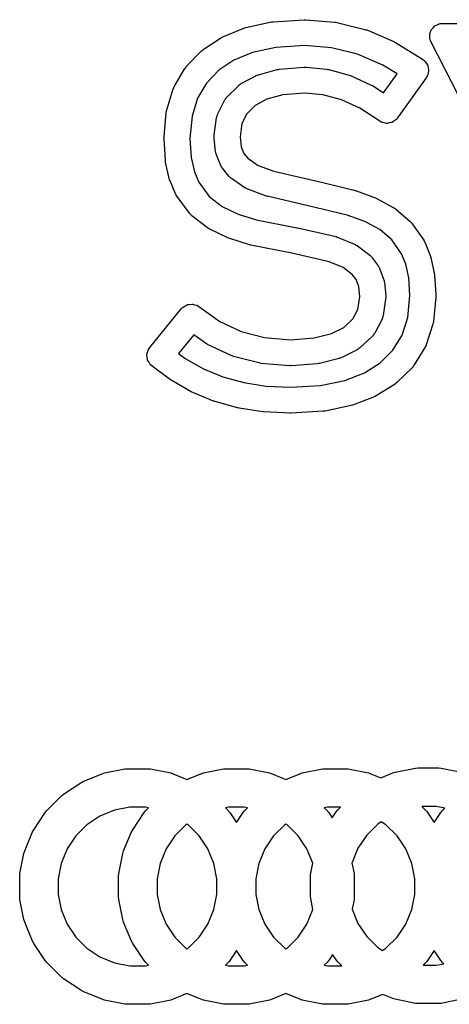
# Model space of a CAD drawing. Extents: x 1.56 to 4.01, y -6 to -1.06.
# Tile 4 of 14: x 2.29 to 2.42, y -1.73 to -1.43. Entities that reach past the tile are written whole.
import ezdxf

# ---------------------------------------------------------------- set-up
doc = ezdxf.new("R2010")
doc.units = 0
doc.header["$MEASUREMENT"] = 0
doc.layers.add('BLACK', color=7, linetype='CONTINUOUS')

msp = doc.modelspace()

# ---------------------------------------------------------------- linework, layer by layer
at = {"layer": 'BLACK', "linetype": 'CONTINUOUS'}
for p, q in [((2.35469, -1.43241), (2.3624, -1.43073)), ((2.3624, -1.43073), (2.36269, -1.4307)), ((2.36269, -1.4307), (2.36299, -1.43065)), ((2.36299, -1.43065), (2.37232, -1.43004)), ((2.37232, -1.43004), (2.3726, -1.43005)), ((2.3726, -1.43005), (2.37289, -1.43005)), ((2.37289, -1.43005), (2.38158, -1.43075)), ((2.38158, -1.43075), (2.3819, -1.43081)), ((2.3819, -1.43081), (2.38222, -1.43085)), ((2.38222, -1.43085), (2.39074, -1.43297)), ((2.41272, -1.43159), (2.41326, -1.43131)), ((2.41326, -1.43131), (2.41343, -1.4313)), ((2.41343, -1.4313), (2.41358, -1.43124)), ((2.41358, -1.43124), (2.41434, -1.43116)), ((2.41434, -1.43116), (2.43141, -1.43116)), ((2.34767, -1.43523), (2.35403, -1.43262)), ((2.35403, -1.43262), (2.35436, -1.43252)), ((2.35436, -1.43252), (2.35469, -1.43241)), ((2.39074, -1.43297), (2.39103, -1.43308)), ((2.39103, -1.43308), (2.39134, -1.43317)), ((2.39134, -1.43317), (2.39954, -1.43668)), ((2.41048, -1.43433), (2.41072, -1.43377)), ((2.41048, -1.43449), (2.41048, -1.43433)), ((2.41072, -1.43377), (2.4109, -1.43319)), ((2.4109, -1.43319), (2.41101, -1.43306)), ((2.41101, -1.43306), (2.41107, -1.43291)), ((2.41107, -1.43291), (2.4115, -1.43248)), ((2.4115, -1.43248), (2.4119, -1.43201)), ((2.4119, -1.43201), (2.41204, -1.43194)), ((2.41204, -1.43194), (2.41216, -1.43183)), ((2.41216, -1.43183), (2.41272, -1.43159)), ((2.34174, -1.43908), (2.34698, -1.4356)), ((2.34698, -1.4356), (2.34732, -1.43542)), ((2.34698, -1.4356), (2.34698, -1.4356)), ((2.34698, -1.4356), (2.34698, -1.4356)), ((2.34732, -1.43542), (2.34766, -1.43523)), ((2.34766, -1.43523), (2.34766, -1.43523)), ((2.34766, -1.43523), (2.34767, -1.43523)), ((2.39954, -1.43668), (2.3998, -1.43683)), ((2.3998, -1.43683), (2.40007, -1.43696)), ((2.40007, -1.43696), (2.40826, -1.44206)), ((2.41043, -1.43465), (2.41048, -1.43449)), ((2.41048, -1.43526), (2.41043, -1.43465)), ((2.41048, -1.43587), (2.41048, -1.43526)), ((2.41054, -1.43602), (2.41048, -1.43587)), ((2.41056, -1.43618), (2.41054, -1.43602)), ((2.41084, -1.4369), (2.41056, -1.43618)), ((2.44372, -1.50095), (2.41084, -1.4369)), ((2.33671, -1.44416), (2.34109, -1.43963)), ((2.34109, -1.43963), (2.34113, -1.43959)), ((2.34113, -1.43959), (2.34114, -1.43957)), ((2.34114, -1.43957), (2.34141, -1.43935)), ((2.34141, -1.43935), (2.34167, -1.43913)), ((2.34167, -1.43913), (2.3417, -1.43912)), ((2.3417, -1.43912), (2.34174, -1.43908)), ((2.3567, -1.44003), (2.35102, -1.44237)), ((2.36379, -1.43849), (2.3567, -1.44003)), ((2.37254, -1.43792), (2.36379, -1.43849)), ((2.38063, -1.43857), (2.37254, -1.43792)), ((2.38853, -1.44054), (2.38063, -1.43857)), ((2.35102, -1.44237), (2.34646, -1.4454)), ((2.39617, -1.4438), (2.38853, -1.44054)), ((2.40826, -1.44206), (2.40888, -1.44253)), ((2.40888, -1.44253), (2.40895, -1.44264)), ((2.40895, -1.44264), (2.40906, -1.44271)), ((2.40906, -1.44271), (2.4094, -1.44326)), ((2.4094, -1.44326), (2.40977, -1.44378)), ((2.33301, -1.45024), (2.33615, -1.4449)), ((2.33615, -1.4449), (2.33621, -1.44481)), ((2.33621, -1.44481), (2.33623, -1.44477)), ((2.33623, -1.44477), (2.33642, -1.44453)), ((2.33642, -1.44453), (2.3366, -1.44428)), ((2.3366, -1.44428), (2.33664, -1.44425)), ((2.33664, -1.44425), (2.33671, -1.44416)), ((2.34646, -1.4454), (2.3427, -1.44929)), ((2.3585, -1.44673), (2.36418, -1.44518)), ((2.36418, -1.44518), (2.36455, -1.44512)), ((2.36455, -1.44512), (2.36491, -1.44506)), ((2.36491, -1.44506), (2.37227, -1.44449)), ((2.37227, -1.44449), (2.3726, -1.44449)), ((2.3726, -1.44449), (2.37293, -1.44449)), ((2.37293, -1.44449), (2.37911, -1.44505)), ((2.37911, -1.44505), (2.37945, -1.44511)), ((2.37945, -1.44511), (2.37979, -1.44517)), ((2.37979, -1.44517), (2.38604, -1.44687)), ((2.40054, -1.44652), (2.39617, -1.4438)), ((2.40977, -1.44378), (2.4098, -1.44391)), ((2.4098, -1.44391), (2.40987, -1.44402)), ((2.40987, -1.44402), (2.40997, -1.44465)), ((2.40997, -1.44616), (2.40987, -1.44679)), ((2.40997, -1.44465), (2.41012, -1.44528)), ((2.41012, -1.44553), (2.40997, -1.44616)), ((2.41012, -1.44528), (2.4101, -1.4454)), ((2.4101, -1.4454), (2.41012, -1.44553)), ((2.3427, -1.44929), (2.34003, -1.45383)), ((2.35329, -1.44942), (2.35766, -1.44706)), ((2.35766, -1.44706), (2.35774, -1.44703)), ((2.35774, -1.44703), (2.35777, -1.447)), ((2.35777, -1.447), (2.35807, -1.44689)), ((2.35807, -1.44689), (2.35837, -1.44676)), ((2.35837, -1.44676), (2.35841, -1.44676)), ((2.35841, -1.44676), (2.3585, -1.44673)), ((2.38604, -1.44687), (2.38634, -1.44698)), ((2.38634, -1.44698), (2.38665, -1.44709)), ((2.38665, -1.44709), (2.39273, -1.44987)), ((2.39645, -1.45223), (2.40054, -1.44652)), ((2.40938, -1.4477), (2.40066, -1.45987)), ((2.40977, -1.44703), (2.40938, -1.4477)), ((2.4098, -1.4469), (2.40977, -1.44703)), ((2.40987, -1.44679), (2.4098, -1.4469)), ((2.3307, -1.45736), (2.33265, -1.45107)), ((2.33265, -1.45107), (2.33268, -1.45098)), ((2.33268, -1.45098), (2.33269, -1.45094)), ((2.33269, -1.45094), (2.33282, -1.45065)), ((2.33282, -1.45065), (2.33295, -1.45035)), ((2.33295, -1.45035), (2.33297, -1.45032)), ((2.33297, -1.45032), (2.33301, -1.45024)), ((2.34897, -1.45346), (2.3524, -1.45008)), ((2.3524, -1.45008), (2.35259, -1.44992)), ((2.35259, -1.44992), (2.35265, -1.44985)), ((2.35265, -1.44985), (2.35283, -1.44973)), ((2.35283, -1.44973), (2.353, -1.44959)), ((2.353, -1.44959), (2.35308, -1.44956)), ((2.35308, -1.44956), (2.35329, -1.44942)), ((2.37255, -1.45236), (2.36589, -1.45288)), ((2.37806, -1.45286), (2.37255, -1.45236)), ((2.39273, -1.44987), (2.39298, -1.45001)), ((2.39298, -1.45001), (2.39324, -1.45015)), ((2.39324, -1.45015), (2.39645, -1.45223)), ((2.34003, -1.45383), (2.33834, -1.45929)), ((2.34615, -1.45866), (2.3482, -1.45452)), ((2.3482, -1.45452), (2.34843, -1.45415)), ((2.34843, -1.45415), (2.34847, -1.45405)), ((2.34847, -1.45405), (2.34855, -1.45396)), ((2.34855, -1.45396), (2.34861, -1.45387)), ((2.34861, -1.45387), (2.34869, -1.4538)), ((2.34869, -1.4538), (2.34897, -1.45346)), ((2.361, -1.45421), (2.35753, -1.45608)), ((2.36589, -1.45288), (2.361, -1.45421)), ((2.38367, -1.45438), (2.37806, -1.45286)), ((2.3892, -1.45691), (2.38367, -1.45438)), ((2.32985, -1.46564), (2.33054, -1.45816)), ((2.33054, -1.45811), (2.33062, -1.45776)), ((2.33054, -1.45813), (2.33054, -1.45811)), ((2.33054, -1.45816), (2.33054, -1.45813)), ((2.33062, -1.45776), (2.33068, -1.4574)), ((2.33068, -1.4574), (2.33069, -1.45739)), ((2.33069, -1.45739), (2.3307, -1.45736)), ((2.35753, -1.45608), (2.35496, -1.45861)), ((2.39531, -1.46088), (2.3892, -1.45691)), ((2.33834, -1.45929), (2.33772, -1.46609)), ((2.34506, -1.46501), (2.34578, -1.45986)), ((2.34578, -1.45986), (2.34587, -1.45949)), ((2.34587, -1.45949), (2.34588, -1.45938)), ((2.34588, -1.45938), (2.34593, -1.45925)), ((2.34593, -1.45925), (2.34596, -1.45911)), ((2.34596, -1.45911), (2.34602, -1.45902)), ((2.34602, -1.45902), (2.34615, -1.45866)), ((2.35496, -1.45861), (2.35349, -1.46158)), ((2.39576, -1.46111), (2.39531, -1.46088)), ((2.39583, -1.46117), (2.39576, -1.46111)), ((2.39589, -1.46118), (2.39583, -1.46117)), ((2.396, -1.46124), (2.39589, -1.46118)), ((2.39667, -1.46136), (2.396, -1.46124)), ((2.39884, -1.46126), (2.39817, -1.46138)), ((2.39892, -1.46122), (2.39884, -1.46126)), ((2.39901, -1.4612), (2.39892, -1.46122)), ((2.39957, -1.46081), (2.39901, -1.4612)), ((2.40015, -1.46045), (2.39957, -1.46081)), ((2.40023, -1.46036), (2.40015, -1.46045)), ((2.40028, -1.46033), (2.40023, -1.46036)), ((2.40033, -1.46025), (2.40028, -1.46033)), ((2.40066, -1.45987), (2.40033, -1.46025)), ((2.35349, -1.46158), (2.35293, -1.46564)), ((2.39733, -1.46151), (2.39667, -1.46136)), ((2.39742, -1.4615), (2.39733, -1.46151)), ((2.39751, -1.46152), (2.39742, -1.4615)), ((2.39817, -1.46138), (2.39751, -1.46152)), ((2.32983, -1.466), (2.32985, -1.46582)), ((2.32983, -1.46608), (2.32983, -1.466)), ((2.32985, -1.4662), (2.32983, -1.46608)), ((2.32984, -1.46633), (2.32985, -1.4662)), ((2.33025, -1.47265), (2.32984, -1.46633)), ((2.32985, -1.46582), (2.32985, -1.46564)), ((2.33772, -1.46609), (2.33809, -1.47184)), ((2.34503, -1.46555), (2.34504, -1.46539)), ((2.34503, -1.46563), (2.34503, -1.46555)), ((2.34504, -1.46572), (2.34503, -1.46563)), ((2.34503, -1.46578), (2.34504, -1.46572)), ((2.34505, -1.46583), (2.34503, -1.46578)), ((2.34504, -1.46529), (2.34505, -1.46524)), ((2.34504, -1.46539), (2.34504, -1.46529)), ((2.34505, -1.46524), (2.34506, -1.46501)), ((2.34505, -1.46584), (2.34505, -1.46583)), ((2.34505, -1.46606), (2.34505, -1.46584)), ((2.34549, -1.47002), (2.34505, -1.46606)), ((2.35293, -1.46564), (2.35326, -1.46862)), ((2.34553, -1.47022), (2.34549, -1.47002)), ((2.34553, -1.47029), (2.34553, -1.47022)), ((2.3456, -1.47053), (2.34553, -1.47029)), ((2.35326, -1.46862), (2.35406, -1.47063)), ((2.3303, -1.47294), (2.33025, -1.47265)), ((2.33033, -1.47324), (2.3303, -1.47294)), ((2.33144, -1.47825), (2.33033, -1.47324)), ((2.33809, -1.47184), (2.33905, -1.47619)), ((2.34565, -1.47077), (2.3456, -1.47053)), ((2.34569, -1.47084), (2.34565, -1.47077)), ((2.34575, -1.47104), (2.34569, -1.47084)), ((2.34697, -1.4741), (2.34575, -1.47104)), ((2.35406, -1.47063), (2.35526, -1.4721)), ((2.35526, -1.4721), (2.35843, -1.47425)), ((2.33905, -1.47619), (2.34041, -1.47938)), ((2.34712, -1.4744), (2.34697, -1.4741)), ((2.34715, -1.47449), (2.34712, -1.4744)), ((2.34724, -1.47463), (2.34715, -1.47449)), ((2.34732, -1.47479), (2.34724, -1.47463)), ((2.34739, -1.47486), (2.34732, -1.47479)), ((2.34757, -1.47514), (2.34739, -1.47486)), ((2.34952, -1.47752), (2.34757, -1.47514)), ((2.35843, -1.47425), (2.36315, -1.47603)), ((2.36315, -1.47603), (2.37541, -1.47886)), ((2.33155, -1.4786), (2.33144, -1.47825)), ((2.33166, -1.47895), (2.33155, -1.4786)), ((2.33335, -1.48289), (2.33166, -1.47895)), ((2.34971, -1.47771), (2.34952, -1.47752)), ((2.34976, -1.47779), (2.34971, -1.47771)), ((2.34992, -1.47792), (2.34976, -1.47779)), ((2.35006, -1.47807), (2.34992, -1.47792)), ((2.35015, -1.47811), (2.35006, -1.47807)), ((2.35036, -1.47829), (2.35015, -1.47811)), ((2.35439, -1.48103), (2.35036, -1.47829)), ((2.37541, -1.47886), (2.37543, -1.47887)), ((2.37543, -1.47887), (2.37545, -1.47887)), ((2.37545, -1.47887), (2.38748, -1.48177)), ((2.34041, -1.47938), (2.34357, -1.48366)), ((2.35449, -1.48108), (2.35439, -1.48103)), ((2.35452, -1.48112), (2.35449, -1.48108)), ((2.3548, -1.48125), (2.35452, -1.48112)), ((2.35507, -1.4814), (2.3548, -1.48125)), ((2.35511, -1.48141), (2.35507, -1.4814)), ((2.35522, -1.48146), (2.35511, -1.48141)), ((2.36062, -1.48349), (2.35522, -1.48146)), ((2.38748, -1.48177), (2.38768, -1.48184)), ((2.38768, -1.48184), (2.38789, -1.48189)), ((2.38789, -1.48189), (2.39368, -1.48398)), ((2.33339, -1.48297), (2.33335, -1.48289)), ((2.3334, -1.48302), (2.33339, -1.48297)), ((2.33357, -1.48329), (2.3334, -1.48302)), ((2.33372, -1.48357), (2.33357, -1.48329)), ((2.33375, -1.4836), (2.33372, -1.48357)), ((2.3338, -1.48368), (2.33375, -1.4836)), ((2.33755, -1.48877), (2.3338, -1.48368)), ((2.34357, -1.48366), (2.34751, -1.48674)), ((2.36087, -1.48356), (2.36062, -1.48349)), ((2.36112, -1.48364), (2.36087, -1.48356)), ((2.37362, -1.48653), (2.36112, -1.48364)), ((2.39368, -1.48398), (2.39395, -1.48411)), ((2.39395, -1.48411), (2.39422, -1.48422)), ((2.39422, -1.48422), (2.39938, -1.48703)), ((2.34751, -1.48674), (2.35234, -1.48905)), ((2.38542, -1.48937), (2.37362, -1.48653)), ((2.39938, -1.48703), (2.3994, -1.48704)), ((2.3994, -1.48704), (2.39942, -1.48705)), ((2.39942, -1.48705), (2.39972, -1.48725)), ((2.39972, -1.48725), (2.40002, -1.48746)), ((2.40002, -1.48746), (2.40003, -1.48747)), ((2.40003, -1.48747), (2.40005, -1.48749)), ((2.40005, -1.48749), (2.40445, -1.49123)), ((2.3377, -1.48893), (2.33755, -1.48877)), ((2.33774, -1.489), (2.3377, -1.48893)), ((2.33791, -1.48917), (2.33774, -1.489)), ((2.33807, -1.48934), (2.33791, -1.48917)), ((2.33814, -1.48939), (2.33807, -1.48934)), ((2.3383, -1.48954), (2.33814, -1.48939)), ((2.343, -1.49321), (2.3383, -1.48954)), ((2.35234, -1.48905), (2.35793, -1.49076)), ((2.35793, -1.49076), (2.37018, -1.4932)), ((2.39073, -1.49128), (2.38542, -1.48937)), ((2.34305, -1.49324), (2.343, -1.49321)), ((2.34306, -1.49326), (2.34305, -1.49324)), ((2.34336, -1.49344), (2.34306, -1.49326)), ((2.34365, -1.49362), (2.34336, -1.49344)), ((2.34368, -1.49363), (2.34365, -1.49362)), ((2.34372, -1.49366), (2.34368, -1.49363)), ((2.3492, -1.49628), (2.34372, -1.49366)), ((2.37018, -1.4932), (2.37024, -1.49321)), ((2.37024, -1.49321), (2.37029, -1.49322)), ((2.37029, -1.49322), (2.38205, -1.49589)), ((2.39526, -1.49375), (2.39073, -1.49128)), ((2.39896, -1.4969), (2.39526, -1.49375)), ((2.40445, -1.49123), (2.40457, -1.49136)), ((2.40457, -1.49136), (2.40463, -1.49139)), ((2.40463, -1.49139), (2.4048, -1.4916)), ((2.4048, -1.4916), (2.40499, -1.49179)), ((2.40499, -1.49179), (2.40502, -1.49185)), ((2.40502, -1.49185), (2.40513, -1.49198)), ((2.40513, -1.49198), (2.40862, -1.49699)), ((2.34948, -1.49639), (2.3492, -1.49628)), ((2.34976, -1.4965), (2.34948, -1.49639)), ((2.35582, -1.49835), (2.34976, -1.4965)), ((2.38205, -1.49589), (2.38238, -1.496)), ((2.38238, -1.496), (2.38271, -1.49611)), ((2.38271, -1.49611), (2.38767, -1.4982)), ((2.40191, -1.50114), (2.39896, -1.4969)), ((2.40862, -1.49699), (2.40865, -1.49704)), ((2.40865, -1.49704), (2.40867, -1.49706)), ((2.40867, -1.49706), (2.40883, -1.49737)), ((2.35601, -1.49839), (2.35582, -1.49835)), ((2.3562, -1.49844), (2.35601, -1.49839)), ((2.36859, -1.50091), (2.3562, -1.49844)), ((2.38767, -1.4982), (2.3878, -1.49827)), ((2.3878, -1.49827), (2.38786, -1.49829)), ((2.38786, -1.49829), (2.3881, -1.49844)), ((2.3881, -1.49844), (2.38835, -1.49857)), ((2.38835, -1.49857), (2.38839, -1.49861)), ((2.38839, -1.49861), (2.38852, -1.49869)), ((2.38852, -1.49869), (2.39224, -1.50152)), ((2.40883, -1.49737), (2.409, -1.49767)), ((2.409, -1.49767), (2.409, -1.49769)), ((2.409, -1.49769), (2.40903, -1.49774)), ((2.40903, -1.49774), (2.41061, -1.50157)), ((2.37997, -1.5035), (2.36859, -1.50091)), ((2.39224, -1.50152), (2.39243, -1.5017)), ((2.39243, -1.5017), (2.39251, -1.50175)), ((2.39251, -1.50175), (2.39265, -1.5019)), ((2.39265, -1.5019), (2.39281, -1.50205)), ((2.39281, -1.50205), (2.39286, -1.50213)), ((2.39286, -1.50213), (2.39303, -1.50232)), ((2.39303, -1.50232), (2.3948, -1.50472)), ((2.40319, -1.50424), (2.40191, -1.50114)), ((2.41061, -1.50157), (2.41071, -1.50191)), ((2.41071, -1.50191), (2.41081, -1.50224)), ((2.41081, -1.50224), (2.41184, -1.50701)), ((2.38415, -1.50526), (2.37997, -1.5035)), ((2.38703, -1.50745), (2.38415, -1.50526)), ((2.3948, -1.50472), (2.39494, -1.50495)), ((2.39494, -1.50495), (2.395, -1.50502)), ((2.395, -1.50502), (2.39509, -1.50521)), ((2.39509, -1.50521), (2.3952, -1.50539)), ((2.3952, -1.50539), (2.39522, -1.50548)), ((2.39522, -1.50548), (2.39534, -1.50572)), ((2.39534, -1.50572), (2.39646, -1.50883)), ((2.40408, -1.50838), (2.40319, -1.50424)), ((2.38813, -1.50894), (2.38703, -1.50745)), ((2.38889, -1.51105), (2.38813, -1.50894)), ((2.39646, -1.50883), (2.3965, -1.50896)), ((2.3965, -1.50896), (2.39653, -1.50902)), ((2.39653, -1.50902), (2.39658, -1.5093)), ((2.40442, -1.51378), (2.40408, -1.50838)), ((2.41184, -1.50701), (2.41187, -1.5073)), ((2.41187, -1.5073), (2.41192, -1.50759)), ((2.41192, -1.50759), (2.41229, -1.5135)), ((2.38921, -1.51416), (2.38889, -1.51105)), ((2.39658, -1.5093), (2.39665, -1.50958)), ((2.39665, -1.50958), (2.39665, -1.50964)), ((2.39665, -1.50964), (2.39668, -1.50977)), ((2.39668, -1.50977), (2.39709, -1.5138)), ((2.38864, -1.518), (2.38921, -1.51416)), ((2.39707, -1.51486), (2.39632, -1.51983)), ((2.39708, -1.51462), (2.39707, -1.51486)), ((2.39709, -1.51457), (2.39708, -1.51462)), ((2.39709, -1.5138), (2.39709, -1.514)), ((2.39709, -1.514), (2.39709, -1.51405)), ((2.39709, -1.51405), (2.3971, -1.51409)), ((2.39711, -1.51428), (2.39709, -1.51447)), ((2.39709, -1.51447), (2.39709, -1.51457)), ((2.3971, -1.51409), (2.3971, -1.51413)), ((2.3971, -1.51413), (2.39711, -1.5142)), ((2.39711, -1.5142), (2.39711, -1.51428)), ((2.40378, -1.52048), (2.40442, -1.51378)), ((2.41228, -1.51428), (2.41158, -1.52166)), ((2.4123, -1.51391), (2.41228, -1.51409)), ((2.41228, -1.51409), (2.41228, -1.51428)), ((2.41229, -1.5135), (2.41229, -1.51363)), ((2.41229, -1.51363), (2.4123, -1.51375)), ((2.4123, -1.51375), (2.4123, -1.51391)), ((2.32553, -1.52954), (2.33508, -1.51781)), ((2.33508, -1.51781), (2.33539, -1.51749)), ((2.33539, -1.51749), (2.33545, -1.51741)), ((2.33545, -1.51741), (2.3355, -1.51738)), ((2.3355, -1.51738), (2.33562, -1.51726)), ((2.33562, -1.51726), (2.3362, -1.51695)), ((2.3362, -1.51695), (2.33675, -1.5166)), ((2.33675, -1.5166), (2.33687, -1.51659)), ((2.33687, -1.51659), (2.33697, -1.51653)), ((2.33697, -1.51653), (2.33762, -1.51646)), ((2.33762, -1.51646), (2.33827, -1.51636)), ((2.33827, -1.51636), (2.33838, -1.51639)), ((2.33838, -1.51639), (2.3385, -1.51637)), ((2.3385, -1.51637), (2.33913, -1.51656)), ((2.33913, -1.51656), (2.33976, -1.51671)), ((2.33976, -1.51671), (2.33991, -1.51679)), ((2.33991, -1.51679), (2.33997, -1.51681)), ((2.33997, -1.51681), (2.34005, -1.51688)), ((2.34005, -1.51688), (2.34043, -1.5171)), ((2.34043, -1.5171), (2.34673, -1.52164)), ((2.38712, -1.52087), (2.38864, -1.518)), ((2.38436, -1.52343), (2.38712, -1.52087)), ((2.39591, -1.52109), (2.39377, -1.52515)), ((2.39608, -1.52066), (2.39591, -1.52109)), ((2.39614, -1.52058), (2.39608, -1.52066)), ((2.39616, -1.52047), (2.39614, -1.52058)), ((2.3962, -1.52037), (2.39616, -1.52047)), ((2.39621, -1.52027), (2.3962, -1.52037)), ((2.39632, -1.51983), (2.39621, -1.52027)), ((2.40205, -1.52584), (2.40378, -1.52048)), ((2.34673, -1.52164), (2.35324, -1.5247)), ((2.38065, -1.52531), (2.38436, -1.52343)), ((2.4114, -1.52249), (2.40939, -1.52871)), ((2.41142, -1.52244), (2.4114, -1.52249)), ((2.41143, -1.52242), (2.41142, -1.52244)), ((2.41149, -1.52208), (2.41143, -1.52242)), ((2.41157, -1.52174), (2.41149, -1.52208)), ((2.41158, -1.52166), (2.41157, -1.52171)), ((2.41157, -1.52171), (2.41157, -1.52174)), ((2.33884, -1.52566), (2.33423, -1.53133)), ((2.34242, -1.52824), (2.33884, -1.52566)), ((2.35324, -1.5247), (2.3603, -1.52653)), ((2.3603, -1.52653), (2.36823, -1.52717)), ((2.36823, -1.52717), (2.3754, -1.52665)), ((2.3754, -1.52665), (2.38065, -1.52531)), ((2.39296, -1.5262), (2.3893, -1.52958)), ((2.39327, -1.52585), (2.39296, -1.5262)), ((2.39334, -1.52579), (2.39327, -1.52585)), ((2.3934, -1.5257), (2.39334, -1.52579)), ((2.39347, -1.52562), (2.3934, -1.5257)), ((2.39351, -1.52553), (2.39347, -1.52562)), ((2.39377, -1.52515), (2.39351, -1.52553)), ((2.39929, -1.53032), (2.40205, -1.52584)), ((2.3251, -1.53019), (2.32553, -1.52954)), ((2.34274, -1.52842), (2.34242, -1.52824)), ((2.34305, -1.52861), (2.34274, -1.52842)), ((2.35022, -1.53198), (2.34305, -1.52861)), ((2.38861, -1.53007), (2.38841, -1.5302)), ((2.38869, -1.53004), (2.38861, -1.53007)), ((2.38887, -1.52991), (2.38869, -1.53004)), ((2.38906, -1.52978), (2.38887, -1.52991)), ((2.38912, -1.52972), (2.38906, -1.52978)), ((2.3893, -1.52958), (2.38912, -1.52972)), ((2.409, -1.52956), (2.40575, -1.53484)), ((2.40905, -1.52945), (2.409, -1.52956)), ((2.40909, -1.52942), (2.40905, -1.52945)), ((2.40921, -1.52914), (2.40909, -1.52942)), ((2.40934, -1.52886), (2.40921, -1.52914)), ((2.40935, -1.52881), (2.40934, -1.52886)), ((2.40939, -1.52871), (2.40935, -1.52881)), ((2.32465, -1.53182), (2.32467, -1.53174)), ((2.32475, -1.5325), (2.32465, -1.53182)), ((2.32467, -1.53166), (2.32486, -1.531)), ((2.32467, -1.53174), (2.32467, -1.53166)), ((2.32482, -1.53319), (2.32475, -1.5325)), ((2.32486, -1.531), (2.32503, -1.53033)), ((2.32503, -1.53033), (2.32508, -1.53027)), ((2.32508, -1.53027), (2.3251, -1.53019)), ((2.33423, -1.53133), (2.33629, -1.53287)), ((2.33629, -1.53287), (2.34178, -1.536)), ((2.35056, -1.5321), (2.35022, -1.53198)), ((2.3509, -1.53222), (2.35056, -1.5321)), ((2.35865, -1.53424), (2.3509, -1.53222)), ((2.38302, -1.53283), (2.37701, -1.53437)), ((2.38308, -1.53281), (2.38302, -1.53283)), ((2.38311, -1.53281), (2.38308, -1.53281)), ((2.38343, -1.53268), (2.38311, -1.53281)), ((2.38375, -1.53257), (2.38343, -1.53268)), ((2.38377, -1.53255), (2.38375, -1.53257)), ((2.38383, -1.53253), (2.38377, -1.53255)), ((2.38841, -1.5302), (2.38383, -1.53253)), ((2.39537, -1.53419), (2.39929, -1.53032)), ((2.32486, -1.53326), (2.32482, -1.53319)), ((2.32487, -1.53334), (2.32486, -1.53326)), ((2.32523, -1.53393), (2.32487, -1.53334)), ((2.32555, -1.53454), (2.32523, -1.53393)), ((2.32562, -1.53459), (2.32555, -1.53454)), ((2.32566, -1.53466), (2.32562, -1.53459)), ((2.32623, -1.53518), (2.32566, -1.53466)), ((2.33178, -1.53932), (2.32623, -1.53518)), ((2.34178, -1.536), (2.34764, -1.53843)), ((2.35899, -1.53429), (2.35865, -1.53424)), ((2.35932, -1.53435), (2.35899, -1.53429)), ((2.3679, -1.53505), (2.35932, -1.53435)), ((2.3682, -1.53504), (2.3679, -1.53505)), ((2.3685, -1.53505), (2.3682, -1.53504)), ((2.37632, -1.53448), (2.3685, -1.53505)), ((2.37667, -1.53442), (2.37632, -1.53448)), ((2.37701, -1.53437), (2.37667, -1.53442)), ((2.39064, -1.53719), (2.39537, -1.53419)), ((2.40517, -1.53558), (2.4006, -1.54009)), ((2.40524, -1.53549), (2.40517, -1.53558)), ((2.40529, -1.53546), (2.40524, -1.53549)), ((2.40547, -1.53522), (2.40529, -1.53546)), ((2.40566, -1.53499), (2.40547, -1.53522)), ((2.40568, -1.53494), (2.40566, -1.53499)), ((2.40575, -1.53484), (2.40568, -1.53494)), ((2.34764, -1.53843), (2.35404, -1.5402)), ((2.38472, -1.53951), (2.39064, -1.53719)), ((2.33198, -1.53945), (2.33178, -1.53932)), ((2.33218, -1.53959), (2.33198, -1.53945)), ((2.33809, -1.54296), (2.33218, -1.53959)), ((2.35404, -1.5402), (2.36078, -1.54125)), ((2.36078, -1.54125), (2.36819, -1.54162)), ((2.36819, -1.54162), (2.37735, -1.54105)), ((2.37735, -1.54105), (2.38472, -1.53951)), ((2.39994, -1.54062), (2.39453, -1.54404)), ((2.39998, -1.54059), (2.39994, -1.54062)), ((2.4, -1.54058), (2.39998, -1.54059)), ((2.40027, -1.54036), (2.4, -1.54058)), ((2.40055, -1.54015), (2.40027, -1.54036)), ((2.40056, -1.54013), (2.40055, -1.54015)), ((2.4006, -1.54009), (2.40056, -1.54013)), ((2.33832, -1.54306), (2.33809, -1.54296)), ((2.33854, -1.54318), (2.33832, -1.54306)), ((2.34485, -1.5458), (2.33854, -1.54318)), ((2.39387, -1.54438), (2.38729, -1.54696)), ((2.3942, -1.54421), (2.39387, -1.54438)), ((2.39453, -1.54404), (2.3942, -1.54421)), ((2.34508, -1.54587), (2.34485, -1.5458)), ((2.34531, -1.54596), (2.34508, -1.54587)), ((2.35216, -1.54785), (2.34531, -1.54596)), ((2.35238, -1.54789), (2.35216, -1.54785)), ((2.3526, -1.54795), (2.35238, -1.54789)), ((2.35977, -1.54907), (2.3526, -1.54795)), ((2.38665, -1.54715), (2.37868, -1.54882)), ((2.38697, -1.54705), (2.38665, -1.54715)), ((2.38729, -1.54696), (2.38697, -1.54705)), ((2.35998, -1.54908), (2.35977, -1.54907)), ((2.36019, -1.54911), (2.35998, -1.54908)), ((2.36802, -1.54949), (2.36019, -1.54911)), ((2.36824, -1.54948), (2.36802, -1.54949)), ((2.36846, -1.54949), (2.36824, -1.54948)), ((2.37812, -1.54889), (2.36846, -1.54949)), ((2.3784, -1.54885), (2.37812, -1.54889)), ((2.37868, -1.54882), (2.3784, -1.54885)), ((2.31177, -1.65868), (2.31791, -1.65746)), ((2.31791, -1.65746), (2.31799, -1.65745)), ((2.31791, -1.65746), (2.31791, -1.65746)), ((2.31799, -1.65745), (2.31868, -1.65738)), ((2.31868, -1.65738), (2.31868, -1.65738)), ((2.31868, -1.65738), (2.32495, -1.65738)), ((2.32495, -1.65738), (2.32572, -1.65746)), ((2.32572, -1.65746), (2.33186, -1.65868)), ((2.34177, -1.65868), (2.34791, -1.65746)), ((2.34791, -1.65746), (2.34799, -1.65745)), ((2.34791, -1.65746), (2.34791, -1.65746)), ((2.34799, -1.65745), (2.34868, -1.65738)), ((2.34868, -1.65738), (2.34868, -1.65738)), ((2.34868, -1.65738), (2.35495, -1.65738)), ((2.35495, -1.65738), (2.35572, -1.65746)), ((2.35572, -1.65746), (2.36186, -1.65868)), ((2.37177, -1.65868), (2.37791, -1.65746)), ((2.37791, -1.65746), (2.37799, -1.65745)), ((2.37791, -1.65746), (2.37791, -1.65746)), ((2.37799, -1.65745), (2.37868, -1.65738)), ((2.37868, -1.65738), (2.37868, -1.65738)), ((2.37868, -1.65738), (2.38495, -1.65738)), ((2.38495, -1.65738), (2.38572, -1.65746)), ((2.38572, -1.65746), (2.39186, -1.65868)), ((2.39925, -1.65868), (2.39999, -1.65846)), ((2.39999, -1.65846), (2.40613, -1.65724)), ((2.40613, -1.65724), (2.40621, -1.65723)), ((2.40613, -1.65724), (2.40613, -1.65724)), ((2.40621, -1.65723), (2.4069, -1.65716)), ((2.4069, -1.65716), (2.4069, -1.65716)), ((2.4069, -1.65716), (2.41317, -1.65716)), ((2.41317, -1.65716), (2.41394, -1.65724)), ((2.41394, -1.65724), (2.42008, -1.65846)), ((2.30456, -1.66167), (2.30524, -1.6613)), ((2.30524, -1.6613), (2.31103, -1.6589)), ((2.31103, -1.6589), (2.31154, -1.65875)), ((2.31103, -1.6589), (2.31103, -1.6589)), ((2.31154, -1.65875), (2.31177, -1.65868)), ((2.31177, -1.65868), (2.31177, -1.65868)), ((2.33186, -1.65868), (2.33186, -1.65868)), ((2.33186, -1.65868), (2.3326, -1.6589)), ((2.3326, -1.6589), (2.33681, -1.66065)), ((2.33681, -1.66065), (2.34103, -1.6589)), ((2.34103, -1.6589), (2.34177, -1.65868)), ((2.34103, -1.6589), (2.34103, -1.6589)), ((2.36186, -1.65868), (2.36186, -1.65868)), ((2.36186, -1.65868), (2.3626, -1.6589)), ((2.3626, -1.6589), (2.36681, -1.66065)), ((2.36681, -1.66065), (2.37103, -1.6589)), ((2.37103, -1.6589), (2.37177, -1.65868)), ((2.37103, -1.6589), (2.37103, -1.6589)), ((2.39186, -1.65868), (2.39186, -1.65868)), ((2.39186, -1.65868), (2.39237, -1.65883)), ((2.39237, -1.65883), (2.3926, -1.6589)), ((2.3926, -1.6589), (2.3926, -1.6589)), ((2.3926, -1.6589), (2.39566, -1.66017)), ((2.39566, -1.66017), (2.39925, -1.65868)), ((2.39925, -1.65868), (2.39925, -1.65868)), ((2.29935, -1.66515), (2.30456, -1.66167)), ((2.29432, -1.67007), (2.29875, -1.66564)), ((2.29875, -1.66564), (2.29905, -1.66539)), ((2.29875, -1.66564), (2.29875, -1.66564)), ((2.29905, -1.66539), (2.29935, -1.66515)), ((2.29935, -1.66515), (2.29935, -1.66515)), ((2.29383, -1.67067), (2.29432, -1.67007)), ((2.31479, -1.66996), (2.3104, -1.67178)), ((2.31944, -1.66904), (2.31479, -1.66996)), ((2.32419, -1.66904), (2.31944, -1.66904)), ((2.32383, -1.67067), (2.32432, -1.67007)), ((2.32516, -1.66923), (2.32419, -1.66904)), ((2.32432, -1.67007), (2.32516, -1.66923)), ((2.34944, -1.66904), (2.34847, -1.66923)), ((2.34847, -1.66923), (2.34931, -1.67007)), ((2.34931, -1.67007), (2.34931, -1.67007)), ((2.34931, -1.67007), (2.34945, -1.67024)), ((2.35419, -1.66904), (2.34944, -1.66904)), ((2.34945, -1.67024), (2.3498, -1.67067)), ((2.35383, -1.67067), (2.35432, -1.67007)), ((2.35516, -1.66923), (2.35419, -1.66904)), ((2.35432, -1.67007), (2.35516, -1.66923)), ((2.37944, -1.66904), (2.37847, -1.66923)), ((2.37847, -1.66923), (2.37931, -1.67007)), ((2.37931, -1.67007), (2.37931, -1.67007)), ((2.37931, -1.67007), (2.37945, -1.67024)), ((2.38335, -1.66904), (2.37944, -1.66904)), ((2.37945, -1.67024), (2.3798, -1.67067)), ((2.38085, -1.67224), (2.38205, -1.67044)), ((2.38205, -1.67044), (2.38254, -1.66985)), ((2.38254, -1.66985), (2.38335, -1.66904)), ((2.40806, -1.66882), (2.40931, -1.67007)), ((2.41241, -1.66882), (2.40806, -1.66882)), ((2.40931, -1.67007), (2.40931, -1.67007)), ((2.40931, -1.67007), (2.40945, -1.67024)), ((2.40945, -1.67024), (2.4098, -1.67067)), ((2.41505, -1.66934), (2.41241, -1.66882)), ((2.41383, -1.67067), (2.41432, -1.67007)), ((2.41432, -1.67007), (2.41505, -1.66934)), ((2.29035, -1.67588), (2.29383, -1.67067)), ((2.3104, -1.67178), (2.30646, -1.67442)), ((2.32035, -1.67588), (2.32383, -1.67067)), ((2.3498, -1.67067), (2.3498, -1.67067)), ((2.3498, -1.67067), (2.35181, -1.67368)), ((2.35181, -1.67368), (2.35383, -1.67067)), ((2.3798, -1.67067), (2.3798, -1.67067)), ((2.3798, -1.67067), (2.38085, -1.67224)), ((2.39576, -1.67347), (2.39467, -1.6742)), ((2.39717, -1.67442), (2.39576, -1.67347)), ((2.4098, -1.67067), (2.4098, -1.67067)), ((2.4098, -1.67067), (2.41181, -1.67368)), ((2.41181, -1.67368), (2.41383, -1.67067)), ((2.28998, -1.67656), (2.29035, -1.67588)), ((2.30646, -1.67442), (2.3031, -1.67777)), ((2.31998, -1.67656), (2.32035, -1.67588)), ((2.33646, -1.67442), (2.3331, -1.67777)), ((2.33681, -1.67418), (2.33646, -1.67442)), ((2.33717, -1.67442), (2.33681, -1.67418)), ((2.34053, -1.67777), (2.33717, -1.67442)), ((2.36646, -1.67442), (2.3631, -1.67777)), ((2.36681, -1.67418), (2.36646, -1.67442)), ((2.36717, -1.67442), (2.36681, -1.67418)), ((2.37053, -1.67777), (2.36717, -1.67442)), ((2.39467, -1.6742), (2.39132, -1.67755)), ((2.40053, -1.67777), (2.39717, -1.67442)), ((2.28759, -1.68235), (2.28998, -1.67656)), ((2.3031, -1.67777), (2.30046, -1.68172)), ((2.31759, -1.68235), (2.31998, -1.67656)), ((2.3331, -1.67777), (2.33046, -1.68172)), ((2.34317, -1.68172), (2.34053, -1.67777)), ((2.3631, -1.67777), (2.36046, -1.68172)), ((2.37317, -1.68172), (2.37053, -1.67777)), ((2.39132, -1.67755), (2.38868, -1.6815)), ((2.40317, -1.68172), (2.40053, -1.67777)), ((2.28736, -1.68309), (2.28759, -1.68235)), ((2.30046, -1.68172), (2.29865, -1.68611)), ((2.31736, -1.68309), (2.31759, -1.68235)), ((2.33046, -1.68172), (2.32865, -1.68611)), ((2.34498, -1.68611), (2.34317, -1.68172)), ((2.36046, -1.68172), (2.35865, -1.68611)), ((2.37495, -1.68603), (2.37317, -1.68172)), ((2.38868, -1.6815), (2.38687, -1.68588)), ((2.40498, -1.68611), (2.40317, -1.68172)), ((2.28614, -1.68923), (2.28736, -1.68309)), ((2.28736, -1.68309), (2.28736, -1.68309)), ((2.31614, -1.68923), (2.31736, -1.68309)), ((2.31736, -1.68309), (2.31736, -1.68309)), ((2.29865, -1.68611), (2.29772, -1.69076)), ((2.32865, -1.68611), (2.32772, -1.69076)), ((2.34591, -1.69076), (2.34498, -1.68611)), ((2.35865, -1.68611), (2.35772, -1.69076)), ((2.37436, -1.68901), (2.37495, -1.68603)), ((2.38687, -1.68588), (2.38685, -1.68599)), ((2.38685, -1.68599), (2.38749, -1.68923)), ((2.40591, -1.69076), (2.40498, -1.68611)), ((2.28606, -1.69), (2.28614, -1.68923)), ((2.28606, -1.69037), (2.28606, -1.69)), ((2.28606, -1.69627), (2.28606, -1.69037)), ((2.28614, -1.68923), (2.28614, -1.68923)), ((2.29772, -1.69076), (2.29772, -1.69551)), ((2.31606, -1.69), (2.31614, -1.68923)), ((2.31606, -1.69037), (2.31606, -1.69)), ((2.31606, -1.69627), (2.31606, -1.69037)), ((2.31614, -1.68923), (2.31614, -1.68923)), ((2.32772, -1.69076), (2.32772, -1.69551)), ((2.34591, -1.69551), (2.34591, -1.69076)), ((2.35772, -1.69076), (2.35772, -1.69551)), ((2.37428, -1.68978), (2.37436, -1.68901)), ((2.37428, -1.69015), (2.37428, -1.68978)), ((2.37428, -1.69605), (2.37428, -1.69015)), ((2.37436, -1.68901), (2.37436, -1.68901)), ((2.38749, -1.68923), (2.38749, -1.68923)), ((2.38749, -1.68923), (2.38757, -1.69)), ((2.38757, -1.69), (2.38757, -1.69627)), ((2.40591, -1.69551), (2.40591, -1.69076)), ((2.28614, -1.69704), (2.28606, -1.69627)), ((2.28606, -1.69627), (2.28606, -1.69627)), ((2.28736, -1.70318), (2.28614, -1.69704)), ((2.29772, -1.69551), (2.29865, -1.70016)), ((2.31614, -1.69704), (2.31606, -1.69627)), ((2.31606, -1.69627), (2.31606, -1.69627)), ((2.31736, -1.70318), (2.31614, -1.69704)), ((2.32772, -1.69551), (2.32865, -1.70016)), ((2.34498, -1.70016), (2.34591, -1.69551)), ((2.35772, -1.69551), (2.35865, -1.70016)), ((2.37436, -1.69681), (2.37428, -1.69605)), ((2.375, -1.70006), (2.37436, -1.69681)), ((2.38749, -1.69704), (2.3869, -1.70002)), ((2.38757, -1.69627), (2.38749, -1.69704)), ((2.38757, -1.69627), (2.38757, -1.69627)), ((2.40498, -1.70016), (2.40591, -1.69551)), ((2.29865, -1.70016), (2.30046, -1.70455)), ((2.32865, -1.70016), (2.33046, -1.70455)), ((2.34317, -1.70455), (2.34498, -1.70016)), ((2.35865, -1.70016), (2.36046, -1.70455)), ((2.37317, -1.70455), (2.37498, -1.70016)), ((2.37498, -1.70016), (2.375, -1.70006)), ((2.3869, -1.70002), (2.38868, -1.70433)), ((2.40317, -1.70455), (2.40498, -1.70016)), ((2.28759, -1.70392), (2.28736, -1.70318)), ((2.28736, -1.70318), (2.28736, -1.70318)), ((2.31759, -1.70392), (2.31736, -1.70318)), ((2.31736, -1.70318), (2.31736, -1.70318)), ((2.28998, -1.70971), (2.28759, -1.70392)), ((2.30046, -1.70455), (2.3031, -1.70849)), ((2.31998, -1.70971), (2.31759, -1.70392)), ((2.33046, -1.70455), (2.3331, -1.70849)), ((2.34053, -1.70849), (2.34317, -1.70455)), ((2.36046, -1.70455), (2.3631, -1.70849)), ((2.37053, -1.70849), (2.37317, -1.70455)), ((2.38868, -1.70433), (2.39132, -1.70827)), ((2.40053, -1.70849), (2.40317, -1.70455)), ((2.3031, -1.70849), (2.30646, -1.71185)), ((2.3331, -1.70849), (2.33646, -1.71185)), ((2.33717, -1.71185), (2.34053, -1.70849)), ((2.3631, -1.70849), (2.36646, -1.71185)), ((2.36717, -1.71185), (2.37053, -1.70849)), ((2.39132, -1.70827), (2.39467, -1.71163)), ((2.39717, -1.71185), (2.40053, -1.70849)), ((2.29035, -1.71039), (2.28998, -1.70971)), ((2.28998, -1.70971), (2.28998, -1.70971)), ((2.29383, -1.7156), (2.29035, -1.71039)), ((2.30646, -1.71185), (2.3104, -1.71449)), ((2.32035, -1.71039), (2.31998, -1.70971)), ((2.31998, -1.70971), (2.31998, -1.70971)), ((2.32383, -1.7156), (2.32035, -1.71039)), ((2.33646, -1.71185), (2.33681, -1.71209)), ((2.33681, -1.71209), (2.33717, -1.71185)), ((2.36646, -1.71185), (2.36681, -1.71209)), ((2.36681, -1.71209), (2.36717, -1.71185)), ((2.39467, -1.71163), (2.39609, -1.71257)), ((2.39609, -1.71257), (2.39717, -1.71185)), ((2.3104, -1.71449), (2.31479, -1.7163)), ((2.35181, -1.71259), (2.3498, -1.7156)), ((2.35383, -1.7156), (2.35181, -1.71259)), ((2.381, -1.71381), (2.3798, -1.7156)), ((2.38205, -1.71538), (2.381, -1.71381)), ((2.41181, -1.71259), (2.4098, -1.7156)), ((2.41383, -1.7156), (2.41181, -1.71259)), ((2.29432, -1.7162), (2.29383, -1.7156)), ((2.29875, -1.72063), (2.29432, -1.7162)), ((2.31479, -1.7163), (2.31944, -1.71723)), ((2.31944, -1.71723), (2.32419, -1.71723)), ((2.32432, -1.7162), (2.32383, -1.7156)), ((2.32419, -1.71723), (2.32516, -1.71704)), ((2.32516, -1.71704), (2.32432, -1.7162)), ((2.34931, -1.7162), (2.34847, -1.71704)), ((2.34847, -1.71704), (2.34944, -1.71723)), ((2.34958, -1.71587), (2.34931, -1.7162)), ((2.34931, -1.7162), (2.34931, -1.7162)), ((2.34944, -1.71723), (2.35419, -1.71723)), ((2.3498, -1.7156), (2.34958, -1.71587)), ((2.3498, -1.7156), (2.3498, -1.7156)), ((2.35432, -1.7162), (2.35383, -1.7156)), ((2.35419, -1.71723), (2.35516, -1.71704)), ((2.35516, -1.71704), (2.35432, -1.7162)), ((2.37931, -1.7162), (2.37847, -1.71704)), ((2.37847, -1.71704), (2.37944, -1.71723)), ((2.37958, -1.71587), (2.37931, -1.7162)), ((2.37931, -1.7162), (2.37931, -1.7162)), ((2.37944, -1.71723), (2.38379, -1.71723)), ((2.3798, -1.7156), (2.37958, -1.71587)), ((2.3798, -1.7156), (2.3798, -1.7156)), ((2.38254, -1.71598), (2.38205, -1.71538)), ((2.38379, -1.71723), (2.38254, -1.71598)), ((2.40931, -1.7162), (2.4085, -1.71701)), ((2.4085, -1.71701), (2.41241, -1.71701)), ((2.40958, -1.71587), (2.40931, -1.7162)), ((2.40931, -1.7162), (2.40931, -1.7162)), ((2.4098, -1.7156), (2.40958, -1.71587)), ((2.4098, -1.7156), (2.4098, -1.7156)), ((2.41241, -1.71701), (2.41468, -1.71656)), ((2.41432, -1.7162), (2.41383, -1.7156)), ((2.41468, -1.71656), (2.41432, -1.7162)), ((2.29891, -1.72076), (2.29875, -1.72063)), ((2.29875, -1.72063), (2.29875, -1.72063)), ((2.29935, -1.72112), (2.29891, -1.72076)), ((2.30456, -1.7246), (2.29935, -1.72112)), ((2.29935, -1.72112), (2.29935, -1.72112)), ((2.30524, -1.72496), (2.30456, -1.7246)), ((2.31103, -1.72736), (2.30524, -1.72496)), ((2.33681, -1.72562), (2.3326, -1.72736)), ((2.34103, -1.72736), (2.33681, -1.72562)), ((2.36681, -1.72562), (2.3626, -1.72736)), ((2.37103, -1.72736), (2.36681, -1.72562)), ((2.39619, -1.72588), (2.3926, -1.72736)), ((2.39925, -1.72714), (2.39619, -1.72588)), ((2.39999, -1.72737), (2.39925, -1.72714)), ((2.39925, -1.72714), (2.39925, -1.72714)), ((2.31152, -1.72751), (2.31103, -1.72736)), ((2.31103, -1.72736), (2.31103, -1.72736)), ((2.31177, -1.72759), (2.31152, -1.72751)), ((2.31791, -1.72881), (2.31177, -1.72759)), ((2.31177, -1.72759), (2.31177, -1.72759)), ((2.31799, -1.72882), (2.31791, -1.72881)), ((2.31791, -1.72881), (2.31791, -1.72881)), ((2.31868, -1.72889), (2.31799, -1.72882)), ((2.32495, -1.72889), (2.31868, -1.72889)), ((2.31868, -1.72889), (2.31868, -1.72889)), ((2.32572, -1.72881), (2.32495, -1.72889)), ((2.33186, -1.72759), (2.32572, -1.72881)), ((2.3326, -1.72736), (2.33186, -1.72759)), ((2.33186, -1.72759), (2.33186, -1.72759)), ((2.34152, -1.72751), (2.34103, -1.72736)), ((2.34103, -1.72736), (2.34103, -1.72736)), ((2.34177, -1.72759), (2.34152, -1.72751)), ((2.34791, -1.72881), (2.34177, -1.72759)), ((2.34177, -1.72759), (2.34177, -1.72759)), ((2.34799, -1.72882), (2.34791, -1.72881)), ((2.34791, -1.72881), (2.34791, -1.72881)), ((2.34868, -1.72889), (2.34799, -1.72882)), ((2.35495, -1.72889), (2.34868, -1.72889)), ((2.34868, -1.72889), (2.34868, -1.72889)), ((2.35572, -1.72881), (2.35495, -1.72889)), ((2.36186, -1.72759), (2.35572, -1.72881)), ((2.3626, -1.72736), (2.36186, -1.72759)), ((2.36186, -1.72759), (2.36186, -1.72759)), ((2.37152, -1.72751), (2.37103, -1.72736)), ((2.37103, -1.72736), (2.37103, -1.72736)), ((2.37177, -1.72759), (2.37152, -1.72751)), ((2.37791, -1.72881), (2.37177, -1.72759)), ((2.37177, -1.72759), (2.37177, -1.72759)), ((2.37799, -1.72882), (2.37791, -1.72881)), ((2.37791, -1.72881), (2.37791, -1.72881)), ((2.37868, -1.72889), (2.37799, -1.72882)), ((2.38495, -1.72889), (2.37868, -1.72889)), ((2.37868, -1.72889), (2.37868, -1.72889)), ((2.38572, -1.72881), (2.38495, -1.72889)), ((2.39186, -1.72759), (2.38572, -1.72881)), ((2.3926, -1.72736), (2.39186, -1.72759)), ((2.39186, -1.72759), (2.39186, -1.72759)), ((2.40613, -1.72859), (2.39999, -1.72737)), ((2.40621, -1.7286), (2.40613, -1.72859)), ((2.40613, -1.72859), (2.40613, -1.72859)), ((2.4069, -1.72866), (2.40621, -1.7286)), ((2.41317, -1.72866), (2.4069, -1.72866)), ((2.4069, -1.72866), (2.4069, -1.72866)), ((2.41394, -1.72859), (2.41317, -1.72866)), ((2.42008, -1.72737), (2.41394, -1.72859))]:
    msp.add_line(p, q, dxfattribs=at)

doc.saveas('drawing.dxf')
